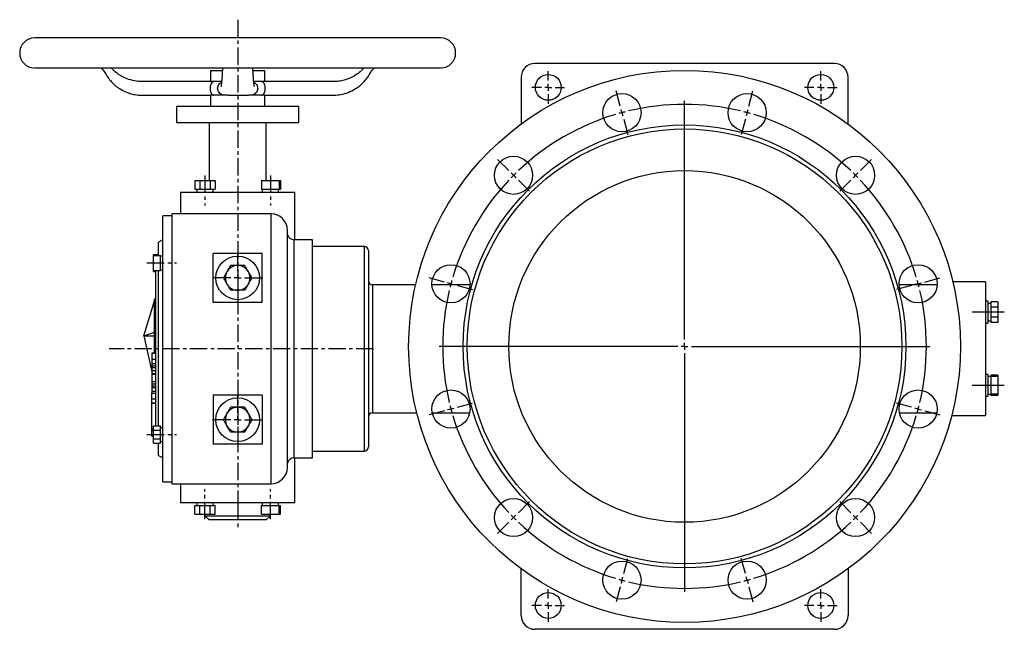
# Model space of a CAD drawing. Extents: x 352 to 1666, y -608 to 467.
# Tile 2 of 4: x 352 to 1074, y 20 to 467. Entities that reach past the tile are written whole.
import ezdxf

# ---------------------------------------------------------------- set-up
doc = ezdxf.new("R2010")
doc.units = 0
doc.linetypes.add('CENTERX2', pattern=[20.32, 12.7, -2.54, 2.54, -2.54])
doc.layers.get('0').update_dxf_attribs({"linetype": 'CONTINUOUS'})
doc.layers.add('0_18', color=7, linetype='CONTINUOUS')

# ---------------------------------------------------------------- blocks, each defined once
blk = doc.blocks.new('SW_CENTERMARKSYMBOL_0')
at = {"layer": '0_18', "color": 0}
for p, q in [((0, 1), (0, 2.4)), ((-1, 0), (-2.4, 0)), ((0, 0), (-0.5, 0)), ((0, 0), (0, 0.5)), ((0, 0), (0, -0.5)), ((0, 0), (0.5, 0)), ((1, 0), (2.4, 0)), ((0, -1), (0, -2.4))]:
    blk.add_line(p, q, dxfattribs=at)
blk = doc.blocks.new('SW_CENTERMARKSYMBOL_1')
at = {"layer": '0_18', "color": 0}
for p, q in [((0, 1), (0, 2.4)), ((-1, 0), (-2.4, 0)), ((0, 0), (-0.5, 0)), ((0, 0), (0, 0.5)), ((0, 0), (0, -0.5)), ((0, 0), (0.5, 0)), ((1, 0), (2.4, 0)), ((0, -1), (0, -2.4))]:
    blk.add_line(p, q, dxfattribs=at)
blk = doc.blocks.new('SW_CENTERMARKSYMBOL_2')
at = {"layer": '0_18', "color": 0}
for p, q in [((0, 1), (0, 2.4)), ((-1, 0), (-2.4, 0)), ((0, 0), (-0.5, 0)), ((0, 0), (0, 0.5)), ((0, 0), (0, -0.5)), ((0, 0), (0.5, 0)), ((1, 0), (2.4, 0)), ((0, -1), (0, -2.4))]:
    blk.add_line(p, q, dxfattribs=at)
blk = doc.blocks.new('SW_CENTERMARKSYMBOL_3')
at = {"layer": '0_18', "color": 0}
for p, q in [((0, 1), (0, 2.4)), ((-1, 0), (-2.4, 0)), ((0, 0), (-0.5, 0)), ((0, 0), (0, 0.5)), ((0, 0), (0, -0.5)), ((0, 0), (0.5, 0)), ((1, 0), (2.4, 0)), ((0, -1), (0, -2.4))]:
    blk.add_line(p, q, dxfattribs=at)
blk = doc.blocks.new('SW_CENTERMARKSYMBOL_4')
at = {"layer": '0_18', "color": 0}
for p, q in [((-34.55, 10.15), (-35.14, 12.38)), ((-15.66, 10.15), (-15.06, 12.38)), ((-25.1, -24.1), (-25.1, 10.9)), ((-34.29, 9.19), (-34.42, 9.67)), ((-34.29, 9.19), (-34.16, 8.71)), ((-15.91, 9.19), (-16.04, 8.71)), ((-15.91, 9.19), (-15.78, 9.67)), ((-34.03, 8.22), (-33.44, 6)), ((-16.17, 8.22), (-16.77, 6)), ((-50.91, 0.71), (-52.54, 2.33)), ((0.71, 0.71), (2.33, 2.33)), ((-50.2, 0), (-50.56, 0.35)), ((-50.2, 0), (-49.85, -0.35)), ((0, 0), (-0.35, -0.35)), ((0, 0), (0.35, 0.35)), ((-49.5, -0.71), (-47.87, -2.33)), ((-0.71, -0.71), (-2.33, -2.33)), ((-60.36, -15.66), (-62.58, -15.06)), ((-59.39, -15.91), (-59.88, -15.78)), ((9.19, -15.91), (9.67, -15.78)), ((10.15, -15.66), (12.38, -15.06)), ((-59.39, -15.91), (-58.91, -16.04)), ((-58.43, -16.17), (-56.21, -16.77)), ((8.22, -16.17), (6, -16.77)), ((9.19, -15.91), (8.71, -16.04)), ((-26.1, -25.1), (-61.1, -25.1)), ((-25.1, -25.1), (-25.6, -25.1)), ((-25.1, -25.1), (-25.1, -24.6)), ((-25.1, -25.1), (-25.1, -25.6)), ((-25.1, -25.1), (-24.6, -25.1)), ((-24.1, -25.1), (10.9, -25.1)), ((-25.1, -26.1), (-25.1, -61.1)), ((-60.36, -34.55), (-62.58, -35.14)), ((-59.39, -34.29), (-59.88, -34.42)), ((-59.39, -34.29), (-58.91, -34.16)), ((-58.43, -34.03), (-56.21, -33.44)), ((8.22, -34.03), (6, -33.44)), ((9.19, -34.29), (8.71, -34.16)), ((9.19, -34.29), (9.67, -34.42)), ((10.15, -34.55), (12.38, -35.14)), ((-49.5, -49.5), (-47.87, -47.87)), ((-0.71, -49.5), (-2.33, -47.87)), ((-50.2, -50.2), (-50.56, -50.56)), ((-50.2, -50.2), (-49.85, -49.85)), ((0, -50.2), (-0.35, -49.85)), ((0, -50.2), (0.35, -50.56)), ((-50.91, -50.91), (-52.54, -52.54)), ((0.71, -50.91), (2.33, -52.54)), ((-34.03, -58.43), (-33.44, -56.21)), ((-16.17, -58.43), (-16.77, -56.21)), ((-34.29, -59.39), (-34.16, -58.91)), ((-15.91, -59.39), (-16.04, -58.91)), ((-34.55, -60.36), (-35.14, -62.58)), ((-34.29, -59.39), (-34.42, -59.88)), ((-15.91, -59.39), (-15.78, -59.88)), ((-15.66, -60.36), (-15.06, -62.58))]:
    blk.add_line(p, q, dxfattribs=at)
for start, end in [(76.614, 103.386), (106.614, 133.386), (105, 105.807), (104.193, 105), (75, 75.807), (74.193, 75), (46.614, 73.386), (135, 135.807), (134.193, 135), (45, 45.807), (44.193, 45), (136.614, 163.386), (16.614, 43.386), (164.193, 165), (15, 15.807), (166.614, 193.386), (165, 165.807), (14.193, 15), (346.614, 13.386), (194.193, 195), (195, 195.807), (344.193, 345), (345, 345.807), (196.614, 223.386), (316.614, 343.386), (224.193, 225), (225, 225.807), (314.193, 315), (315, 315.807), (226.614, 253.386), (286.614, 313.386), (254.193, 255), (285, 285.807), (255, 255.807), (256.614, 283.386), (284.193, 285)]:
    blk.add_arc((-25.1, -25.1), 35.5, start, end, dxfattribs=at)
blk = doc.blocks.new('SW_CENTERMARKSYMBOL_5')
at = {"layer": '0_18', "color": 0}
for p, q in [((0, 1), (0, 3.7)), ((-1, 0), (-3.7, 0)), ((0, 0), (-0.5, 0)), ((0, 0), (0, 0.5)), ((0, 0), (0, -0.5)), ((0, 0), (0.5, 0)), ((1, 0), (3.7, 0)), ((0, -1), (0, -3.7))]:
    blk.add_line(p, q, dxfattribs=at)
blk = doc.blocks.new('SW_CENTERMARKSYMBOL_6')
at = {"layer": '0_18', "color": 0}
for p, q in [((0, 1), (0, 3.7)), ((-1, 0), (-3.7, 0)), ((0, 0), (-0.5, 0)), ((0, 0), (0, 0.5)), ((0, 0), (0, -0.5)), ((0, 0), (0.5, 0)), ((1, 0), (3.7, 0)), ((0, -1), (0, -3.7))]:
    blk.add_line(p, q, dxfattribs=at)

msp = doc.modelspace()

# ---------------------------------------------------------------- linework, layer by layer
at = {"color": 7, "linetype": 'CONTINUOUS'}
for p, q in [((660.63, 454.01), (362.63, 454.01)), ((949.63, 435.26), (729.63, 435.26)), ((362.63, 432.01), (660.63, 432.01)), ((491.63, 430.01), (491.63, 422.01)), ((500.31, 430.01), (491.63, 430.01)), ((531.63, 430.01), (522.97, 430.01)), ((531.63, 422.01), (531.63, 430.01)), ((494.21, 422.01), (491.63, 422.01)), ((499.76, 422.01), (494.21, 422.01)), ((529.05, 422.01), (523.5, 422.01)), ((531.63, 422.01), (529.05, 422.01)), ((719.63, 425.26), (719.63, 390.87)), ((959.63, 390.87), (959.63, 425.26)), ((491.63, 412.01), (491.63, 404.01)), ((494.21, 412.01), (491.63, 412.01)), ((501.81, 412.01), (494.21, 412.01)), ((504.6, 412.01), (501.81, 412.01)), ((521.45, 412.01), (519.72, 412.01)), ((529.05, 412.01), (521.45, 412.01)), ((531.63, 412.01), (529.05, 412.01)), ((531.63, 404.01), (531.63, 412.01)), ((466.63, 404.01), (466.63, 392.01)), ((466.63, 404.01), (556.63, 404.01)), ((556.63, 392.01), (556.63, 404.01)), ((466.63, 392.01), (556.63, 392.01)), ((490.63, 392.01), (490.63, 349.41)), ((532.63, 349.41), (532.63, 392.01)), ((480.08, 349.41), (480.08, 343.01)), ((480.08, 349.41), (483.84, 349.41)), ((483.84, 349.41), (483.84, 343.01)), ((483.84, 349.41), (491.34, 349.41)), ((491.34, 349.41), (491.34, 343.01)), ((491.34, 349.41), (495.09, 349.41)), ((495.09, 349.41), (495.09, 343.01)), ((529.17, 349.41), (529.17, 343.01)), ((529.17, 349.41), (535.67, 349.41)), ((535.67, 349.41), (535.67, 343.01)), ((535.67, 349.41), (542.17, 349.41)), ((542.17, 349.41), (542.17, 343.01)), ((542.17, 349.41), (543.18, 349.41)), ((543.18, 349.41), (543.18, 343.01)), ((469.63, 341.01), (469.63, 325.01)), ((469.63, 341.01), (553.63, 341.01)), ((480.08, 343.01), (483.84, 343.01)), ((481.59, 343.01), (481.59, 341.01)), ((483.84, 343.01), (491.34, 343.01)), ((491.34, 343.01), (495.09, 343.01)), ((493.59, 341.01), (493.59, 343.01)), ((529.17, 343.01), (535.67, 343.01)), ((529.67, 343.01), (529.67, 341.01)), ((535.67, 343.01), (542.17, 343.01)), ((541.67, 341.01), (541.67, 343.01)), ((542.17, 343.01), (543.18, 343.01)), ((553.63, 306.01), (553.63, 341.01)), ((463.63, 323.51), (456.63, 323.51)), ((456.63, 226.01), (456.63, 323.51)), ((536.13, 325.01), (463.63, 325.01)), ((463.63, 226.01), (463.63, 325.01)), ((548.13, 139.01), (548.13, 313.01)), ((456.63, 306.01), (453.63, 304.27)), ((453.63, 294.44), (453.63, 304.27)), ((566.63, 306.01), (553.01, 306.01)), ((566.63, 226.01), (566.63, 306.01)), ((604.63, 301.01), (566.63, 301.01)), ((607.63, 298.01), (607.63, 154.01)), ((449.73, 295.29), (453.63, 295.29)), ((449.73, 294.44), (449.73, 295.29)), ((449.73, 288.94), (449.73, 294.44)), ((449.73, 294.44), (455.03, 294.44)), ((455.03, 288.94), (455.03, 294.44)), ((456.63, 293.94), (455.03, 293.94)), ((493.63, 260.01), (493.63, 296.01)), ((529.63, 296.01), (493.63, 296.01)), ((529.63, 260.01), (529.63, 296.01)), ((449.73, 288.94), (455.03, 288.94)), ((449.73, 283.44), (449.73, 288.94)), ((449.73, 283.44), (455.03, 283.44)), ((449.73, 282.59), (449.73, 283.44)), ((449.73, 282.59), (451.63, 282.59)), ((451.63, 226.01), (451.63, 283.44)), ((453.63, 226.01), (453.63, 283.44)), ((455.03, 283.44), (455.03, 288.94)), ((455.03, 283.94), (456.63, 283.94)), ((1060.63, 275.01), (1036.54, 275.01)), ((1060.63, 275.01), (1060.63, 177.01)), ((642.25, 273.01), (610.63, 273.01)), ((682.16, 273.01), (654.2, 273.01)), ((1025.07, 273.01), (997.1, 273.01)), ((442.63, 235.43), (450.63, 261.17)), ((451.63, 262.41), (450.63, 262.41)), ((450.63, 261.17), (450.63, 262.41)), ((450.63, 235.43), (450.63, 261.17)), ((1062.23, 260.88), (1060.63, 260.88)), ((1062.23, 260.88), (1062.23, 252.88)), ((1069.63, 260.38), (1064.33, 260.38)), ((1064.33, 260.38), (1064.33, 256.63)), ((1069.63, 260.38), (1069.63, 256.63)), ((529.63, 260.01), (493.63, 260.01)), ((1064.33, 259.32), (1062.23, 259.32)), ((1069.63, 256.63), (1064.33, 256.63)), ((1064.33, 256.63), (1064.33, 249.12)), ((1069.63, 256.63), (1069.63, 249.12)), ((1062.23, 252.88), (1062.23, 244.88)), ((1062.23, 246.44), (1064.33, 246.44)), ((1069.63, 249.12), (1064.33, 249.12)), ((1064.33, 249.12), (1064.33, 245.37)), ((1069.63, 249.12), (1069.63, 245.37)), ((1060.63, 244.88), (1062.23, 244.88)), ((1069.63, 245.37), (1064.33, 245.37)), ((442.63, 235.43), (450.63, 238.24)), ((442.63, 235.43), (448.63, 209.06)), ((442.63, 235.43), (450.63, 235.43)), ((450.63, 222.84), (450.63, 235.43)), ((451.63, 169.43), (451.63, 226.01)), ((453.63, 169.43), (453.63, 226.01)), ((456.63, 128.51), (456.63, 226.01)), ((463.63, 127.01), (463.63, 226.01)), ((566.63, 146.01), (566.63, 226.01)), ((451.63, 222.84), (448.63, 222.84)), ((448.63, 222.77), (451.63, 222.77)), ((448.63, 218.37), (451.63, 218.37)), ((448.63, 215.19), (451.63, 215.19)), ((448.63, 215.05), (448.63, 213.57)), ((448.63, 213.57), (448.63, 212.24)), ((448.63, 213.57), (451.63, 213.57)), ((448.63, 212.24), (451.63, 212.24)), ((448.63, 210.01), (451.63, 210.01)), ((448.63, 207.78), (451.63, 207.78)), ((448.63, 207.44), (451.63, 207.44)), ((1062.23, 207.14), (1060.63, 207.14)), ((1062.23, 207.14), (1062.23, 191.14)), ((1064.33, 205.58), (1062.23, 205.58)), ((1069.63, 206.64), (1064.33, 206.64)), ((1064.33, 206.64), (1064.33, 205.64)), ((1069.63, 205.64), (1064.33, 205.64)), ((1064.33, 205.64), (1064.33, 199.14)), ((1069.63, 206.64), (1069.63, 205.64)), ((1069.63, 205.64), (1069.63, 199.14)), ((448.63, 202.11), (451.63, 202.11)), ((448.63, 200.29), (451.63, 200.29)), ((448.63, 200.12), (448.63, 198.77)), ((448.63, 198.77), (451.63, 198.77)), ((448.63, 198.77), (448.63, 197.55)), ((448.63, 197.55), (451.63, 197.55)), ((1069.63, 199.14), (1064.33, 199.14)), ((1064.33, 199.14), (1064.33, 192.64)), ((1069.63, 199.14), (1069.63, 192.64)), ((448.63, 194.92), (451.63, 194.92)), ((448.63, 193.55), (451.63, 193.55)), ((448.63, 189.24), (448.63, 193.41)), ((448.63, 189.24), (451.63, 189.24)), ((448.63, 186.41), (448.63, 189.24)), ((493.63, 192.01), (493.63, 156.01)), ((529.63, 192.01), (493.63, 192.01)), ((529.63, 192.01), (529.63, 156.01)), ((1060.63, 191.14), (1062.23, 191.14)), ((1062.23, 192.7), (1064.33, 192.7)), ((1069.63, 192.64), (1064.33, 192.64)), ((1064.33, 192.64), (1064.33, 191.63)), ((1069.63, 191.63), (1064.33, 191.63)), ((1069.63, 192.64), (1069.63, 191.63)), ((448.63, 186.41), (451.63, 186.41)), ((448.63, 167.64), (448.63, 186.12)), ((448.63, 186.12), (451.63, 186.12)), ((610.63, 179.01), (643.09, 179.01)), ((654.46, 179.01), (681.89, 179.01)), ((997.37, 179.01), (1024.8, 179.01)), ((1035.67, 177.01), (1060.63, 177.01)), ((448.63, 167.64), (449.73, 167.64)), ((448.63, 166.11), (448.63, 167.64)), ((449.73, 169.43), (455.03, 169.43)), ((449.73, 166.25), (449.73, 169.43)), ((449.73, 166.25), (455.03, 166.25)), ((449.73, 159.9), (449.73, 166.25)), ((455.03, 166.25), (455.03, 169.43)), ((456.63, 168.07), (455.03, 168.07)), ((455.03, 159.9), (455.03, 166.25)), ((448.63, 166.11), (449.73, 166.11)), ((448.63, 162.01), (448.63, 166.11)), ((448.63, 162.01), (449.73, 162.01)), ((449.73, 156.72), (449.73, 159.9)), ((449.73, 159.9), (455.03, 159.9)), ((455.03, 156.72), (455.03, 159.9)), ((449.73, 156.72), (455.03, 156.72)), ((453.63, 147.74), (453.63, 156.72)), ((455.03, 158.07), (456.63, 158.07)), ((529.63, 156.01), (493.63, 156.01)), ((453.63, 147.74), (456.63, 146.01)), ((553.01, 146.01), (566.63, 146.01)), ((553.63, 113.01), (553.63, 146.01)), ((566.63, 151.01), (604.63, 151.01)), ((456.63, 128.51), (463.63, 128.51)), ((463.63, 127.01), (536.13, 127.01)), ((469.63, 127.01), (469.63, 113.01)), ((511.63, 113.01), (469.63, 113.01)), ((480.08, 104.61), (480.08, 111.01)), ((480.08, 111.01), (483.84, 111.01)), ((481.59, 113.01), (481.59, 111.01)), ((483.84, 104.61), (483.84, 111.01)), ((483.84, 111.01), (491.34, 111.01)), ((491.34, 104.61), (491.34, 111.01)), ((491.34, 111.01), (495.09, 111.01)), ((493.59, 111.01), (493.59, 113.01)), ((495.09, 104.61), (495.09, 111.01)), ((553.63, 113.01), (511.63, 113.01)), ((529.17, 104.61), (529.17, 111.01)), ((529.17, 111.01), (535.67, 111.01)), ((529.67, 113.01), (529.67, 111.01)), ((535.67, 104.61), (535.67, 111.01)), ((535.67, 111.01), (542.17, 111.01)), ((541.67, 111.01), (541.67, 113.01)), ((542.17, 104.61), (542.17, 111.01)), ((542.17, 111.01), (543.18, 111.01)), ((543.18, 104.61), (543.18, 111.01)), ((480.08, 104.61), (483.84, 104.61)), ((483.84, 104.61), (491.34, 104.61)), ((487.63, 104.61), (487.63, 103.51)), ((487.63, 103.51), (490.63, 100.51)), ((487.63, 103.51), (511.63, 103.51)), ((491.34, 104.61), (495.09, 104.61)), ((511.63, 103.51), (535.63, 103.51)), ((529.17, 104.61), (535.67, 104.61)), ((532.63, 100.51), (535.63, 103.51)), ((535.63, 103.51), (535.63, 104.61)), ((535.67, 104.61), (542.17, 104.61)), ((542.17, 104.61), (543.18, 104.61)), ((511.63, 100.51), (490.63, 100.51)), ((532.63, 100.51), (511.63, 100.51)), ((719.63, 30.26), (719.63, 64.64)), ((959.63, 64.64), (959.63, 30.26)), ((949.63, 20.26), (729.63, 20.26))]:
    msp.add_line(p, q, dxfattribs=at)
at = {"color": 8, "linetype": 'CONTINUOUS'}
for p, q in [((536.13, 127.01), (536.13, 325.01)), ((553.01, 226.01), (553.01, 306.01)), ((604.63, 151.01), (604.63, 301.01)), ((610.63, 273.01), (610.63, 179.01)), ((553.01, 146.01), (553.01, 226.01))]:
    msp.add_line(p, q, dxfattribs=at)
at = {"color": 7, "linetype": 'CONTINUOUS'}
for centre, radius in [((839.63, 227.76), 202.5), ((739.63, 417.76), 9.5), ((939.63, 417.76), 9.5), ((793.69, 399.21), 14), ((885.57, 399.21), 14), ((839.63, 227.76), 162.5), ((839.63, 227.76), 159.5), ((714.12, 353.27), 14), ((965.14, 353.27), 14), ((839.63, 227.76), 129), ((511.63, 278.01), 16), ((668.18, 273.7), 14), ((1011.08, 273.7), 14), ((668.18, 181.82), 14), ((1011.08, 181.82), 14), ((511.63, 174.01), 16), ((714.12, 102.25), 14), ((965.14, 102.25), 14), ((793.69, 56.31), 14), ((885.57, 56.31), 14), ((739.63, 37.76), 9.5), ((939.63, 37.76), 9.5)]:
    msp.add_circle(centre, radius, dxfattribs=at)
for centre, radius, start, end in [((362.63, 443.01), 11, 90, 270), ((660.63, 443.01), 11, 270, 90), ((729.63, 425.26), 10, 90, 180), ((949.63, 425.26), 10, 0, 90), ((536.13, 313.01), 12, 0, 90), ((553.01, 311.01), 5, 192.47546, 270), ((604.63, 298.01), 3, 0, 90), ((511.63, 278.01), 9.09, 150, 210), ((511.63, 278.01), 9.09, 90, 150), ((511.63, 278.01), 9.09, 30, 90), ((511.63, 278.01), 9.09, 330, 30), ((610.63, 276.01), 3, 180, 270), ((511.63, 278.01), 9.09, 210, 270), ((511.63, 278.01), 9.09, 270, 330), ((511.63, 174.01), 9.09, 90, 150), ((511.63, 174.01), 9.09, 30, 90), ((511.63, 174.01), 9.09, 150, 210), ((511.63, 174.01), 9.09, 330, 30), ((610.63, 176.01), 3, 90, 180), ((511.63, 174.01), 9.09, 210, 270), ((511.63, 174.01), 9.09, 270, 330), ((604.63, 154.01), 3, 270, 0), ((553.01, 141.01), 5, 90, 167.52454), ((536.13, 139.01), 12, 270, 0), ((729.63, 30.26), 10, 180, 270), ((949.63, 30.26), 10, 270, 0)]:
    msp.add_arc(centre, radius, start, end, dxfattribs=at)
for points, knots in [([(411.34, 432.01), (411.9, 431.46), (413.37, 430.02), (414.97, 427.05), (417.13, 423.87), (419.65, 421.05), (422.53, 418.49), (425.91, 416.17), (429.63, 414.32), (433.57, 412.99), (437.59, 412.16), (442.02, 411.96), (448.52, 412.04), (457.4, 412), (468.9, 412.01), (480.46, 412.01), (488.17, 412.01), (491.67, 412.01)], [0, 0, 0, 0, 0.026252, 0.069876, 0.113633, 0.157134, 0.198049, 0.24438, 0.29629, 0.339074, 0.385379, 0.435548, 0.489418, 0.606921, 0.737441, 0.88098, 1, 1, 1, 1]), ([(491.67, 422.01), (488.58, 422.01), (481.7, 422.01), (471.42, 422.01), (461.22, 422.01), (453.02, 422), (446.62, 422.02), (441.81, 421.95), (436.88, 422.22), (431.79, 423.43), (427.15, 425.45), (423.46, 427.81), (420.85, 429.88), (419.45, 431.41), (418.9, 432.01)], [0, 0, 0, 0, 0.122516, 0.273151, 0.408125, 0.527437, 0.598278, 0.662158, 0.718533, 0.793918, 0.868366, 0.917978, 0.967733, 1, 1, 1, 1]), ([(500.5, 432.01), (500.45, 431.12), (500.35, 429.06), (500.18, 426.25), (500, 423.61), (499.83, 421.53), (499.68, 419.99), (499.55, 419.03), (499.44, 418.44), (499.39, 418.46), (499.36, 418.47)], [0, 0, 0, 0, 0.107404, 0.250908, 0.390326, 0.523975, 0.652086, 0.775363, 0.892909, 1, 1, 1, 1]), ([(523.9, 418.39), (523.88, 418.41), (523.82, 418.46), (523.71, 419.02), (523.58, 420), (523.43, 421.53), (523.26, 423.61), (523.08, 426.25), (522.91, 429.06), (522.81, 431.12), (522.76, 432.01)], [0, 0, 0, 0, 0.108363, 0.225742, 0.348844, 0.476771, 0.61023, 0.749449, 0.892749, 1, 1, 1, 1]), ([(604.36, 432.01), (604.08, 431.68), (603.02, 430.45), (600.72, 428.51), (597.36, 426.17), (593.63, 424.32), (589.69, 422.99), (585.67, 422.16), (581.24, 421.96), (574.74, 422.04), (565.86, 422), (554.36, 422.01), (542.8, 422.01), (535.09, 422.01), (531.59, 422.01)], [0, 0, 0, 0, 0.016998, 0.064716, 0.11875, 0.17929, 0.229187, 0.283191, 0.341701, 0.404527, 0.541567, 0.693788, 0.861192, 1, 1, 1, 1]), ([(531.59, 412.01), (534.68, 412.01), (541.56, 412.01), (551.84, 412.01), (562.04, 412.01), (570.24, 412), (576.64, 412.02), (581.45, 411.95), (586.39, 412.22), (591.47, 413.43), (596.1, 415.46), (599.81, 417.81), (602.74, 420.19), (605.35, 422.94), (607.68, 426), (609.4, 429.35), (611.08, 431.15), (611.88, 432.01)], [0, 0, 0, 0, 0.105076, 0.23427, 0.350032, 0.452361, 0.513118, 0.567905, 0.616256, 0.680911, 0.744761, 0.787311, 0.829984, 0.872932, 0.916333, 0.960295, 1, 1, 1, 1]), ([(494.21, 422.01), (494.12, 422.01), (494.03, 422), (493.85, 421.97), (493.76, 421.95), (493.49, 421.87), (493.32, 421.78), (492.82, 421.44), (492.52, 421.11), (491.99, 420.21), (491.78, 419.67), (491.56, 418.73), (491.5, 418.39), (491.43, 417.71), (491.41, 417.37), (491.41, 416.84), (491.41, 416.67), (491.43, 416.32), (491.44, 416.15), (491.48, 415.81), (491.5, 415.64), (491.56, 415.32), (491.59, 415.15), (491.7, 414.68), (491.79, 414.39), (492, 413.84), (492.12, 413.59), (492.38, 413.14), (492.52, 412.94), (492.82, 412.6), (492.98, 412.46), (493.31, 412.23), (493.49, 412.15), (493.76, 412.06), (493.85, 412.04), (493.98, 412.02), (494.03, 412.02), (494.12, 412.01), (494.16, 412.01), (494.21, 412.01)], [0, 0, 0, 0, 0.03125, 0.03125, 0.0625, 0.0625, 0.125, 0.125, 0.25, 0.25, 0.375, 0.375, 0.4375, 0.4375, 0.5, 0.5, 0.53125, 0.53125, 0.5625, 0.5625, 0.59375, 0.59375, 0.625, 0.625, 0.6875, 0.6875, 0.75, 0.75, 0.8125, 0.8125, 0.875, 0.875, 0.9375, 0.9375, 0.96875, 0.96875, 0.984375, 0.984375, 1, 1, 1, 1]), ([(501.81, 412.01), (501.81, 412.01), (501.29, 412.01), (500.15, 412.2), (498.59, 413.09), (497.57, 414.39), (497.03, 415.76), (496.86, 417.12), (497.12, 418.65), (497.83, 420), (498.76, 421.02), (499.51, 421.36), (499.82, 421.51)], [0, 0, 0, 0, 0.001086, 0.128211, 0.277874, 0.414302, 0.484705, 0.591418, 0.698146, 0.805353, 0.91865, 1, 1, 1, 1]), ([(523.44, 421.52), (523.92, 421.26), (524.91, 420.72), (525.78, 419.44), (526.26, 418.1), (526.4, 416.76), (526.1, 415.25), (525.37, 413.9), (524.25, 412.82), (522.91, 412.16), (521.94, 412.01), (521.48, 412.01), (521.47, 412.01), (521.47, 412.01), (521.46, 412.01), (521.46, 412.01), (521.45, 412.01), (521.45, 412.01)], [0, 0, 0, 0, 0.128259, 0.262582, 0.326031, 0.432738, 0.539448, 0.646817, 0.760649, 0.885443, 0.995054, 0.998453, 0.99846, 0.998485, 0.998592, 0.998916, 1, 1, 1, 1]), ([(529.05, 412.01), (529.14, 412.01), (529.24, 412.01), (529.41, 412.04), (529.5, 412.06), (529.77, 412.15), (529.94, 412.23), (530.28, 412.46), (530.43, 412.6), (530.66, 412.85), (530.73, 412.94), (530.87, 413.14), (530.94, 413.24), (531.14, 413.58), (531.25, 413.83), (531.41, 414.23), (531.46, 414.37), (531.55, 414.67), (531.59, 414.82), (531.7, 415.29), (531.76, 415.62), (531.83, 416.3), (531.85, 416.65), (531.85, 417.17), (531.85, 417.35), (531.83, 417.69), (531.82, 417.87), (531.76, 418.37), (531.7, 418.71), (531.56, 419.33), (531.47, 419.63), (531.26, 420.18), (531.14, 420.43), (530.88, 420.87), (530.74, 421.07), (530.44, 421.41), (530.28, 421.55), (529.94, 421.78), (529.77, 421.87), (529.5, 421.95), (529.41, 421.97), (529.23, 422), (529.14, 422.01), (529.05, 422.01)], [0, 0, 0, 0, 0.03125, 0.03125, 0.0625, 0.0625, 0.125, 0.125, 0.1875, 0.1875, 0.21875, 0.21875, 0.25, 0.25, 0.3125, 0.3125, 0.34375, 0.34375, 0.375, 0.375, 0.4375, 0.4375, 0.5, 0.5, 0.53125, 0.53125, 0.5625, 0.5625, 0.625, 0.625, 0.6875, 0.6875, 0.75, 0.75, 0.8125, 0.8125, 0.875, 0.875, 0.9375, 0.9375, 0.96875, 0.96875, 1, 1, 1, 1]), ([(504.64, 412.01), (504.81, 412.01), (505.2, 412.01), (505.99, 412.01), (506.92, 412.01), (507.85, 412.01), (508.7, 412.01), (509.5, 412.01), (510.17, 412.01), (510.65, 412.01), (511.13, 412.01), (511.81, 412.01), (512.69, 412.01), (513.78, 412.01), (515.16, 412.01), (516.78, 412.01), (518.37, 412.01), (519.25, 412.01), (519.66, 412.01)], [0, 0, 0, 0, 0.090122, 0.21295, 0.310764, 0.368432, 0.413639, 0.448251, 0.462817, 0.47651, 0.490279, 0.50504, 0.541547, 0.590914, 0.654152, 0.760319, 0.891084, 1, 1, 1, 1]), ([(503.76, 282.55), (503.53, 282.17), (503.31, 281.78), (502.87, 281.01), (502.65, 280.63), (501.99, 279.5), (501.56, 278.75), (501.13, 278.01)], [0, 0, 0, 0, 0.25, 0.25, 0.5, 0.5, 1, 1, 1, 1]), ([(506.38, 287.1), (505.95, 286.36), (505.09, 284.87), (504.2, 283.33), (503.76, 282.55)], [0, 0, 0, 0, 0.49546, 1, 1, 1, 1]), ([(511.63, 287.1), (511.19, 287.1), (510.74, 287.1), (509.85, 287.1), (509.4, 287.1), (508.09, 287.1), (507.23, 287.1), (506.38, 287.1)], [0, 0, 0, 0, 0.25, 0.25, 0.5, 0.5, 1, 1, 1, 1]), ([(516.88, 287.1), (516.03, 287.1), (515.15, 287.1), (513.4, 287.1), (512.52, 287.1), (511.63, 287.1)], [0, 0, 0, 0, 0.5, 0.5, 1, 1, 1, 1]), ([(519.51, 282.55), (519.44, 282.66), (518.97, 283.48), (518.08, 285.02), (517.28, 286.4), (516.88, 287.1)], [0, 0, 0, 0, 0.070089, 0.530784, 1, 1, 1, 1]), ([(522.13, 278.01), (521.7, 278.75), (520.84, 280.24), (519.95, 281.78), (519.51, 282.55)], [0, 0, 0, 0, 0.495457, 1, 1, 1, 1]), ([(501.13, 278.01), (501.56, 277.26), (501.99, 276.51), (502.87, 275), (503.31, 274.23), (503.76, 273.46)], [0, 0, 0, 0, 0.5, 0.5, 1, 1, 1, 1]), ([(519.51, 273.46), (519.57, 273.57), (520.04, 274.38), (520.93, 275.92), (521.73, 277.31), (522.13, 278.01)], [0, 0, 0, 0, 0.070091, 0.530785, 1, 1, 1, 1]), ([(503.76, 273.46), (503.82, 273.35), (504.29, 272.54), (505.18, 271), (505.98, 269.61), (506.38, 268.91)], [0, 0, 0, 0, 0.070091, 0.530785, 1, 1, 1, 1]), ([(511.63, 268.91), (511.19, 268.91), (510.74, 268.91), (509.85, 268.91), (509.4, 268.91), (508.09, 268.91), (507.23, 268.91), (506.38, 268.91)], [0, 0, 0, 0, 0.25, 0.25, 0.5, 0.5, 1, 1, 1, 1]), ([(516.88, 268.91), (516.03, 268.91), (515.15, 268.91), (513.4, 268.91), (512.52, 268.91), (511.63, 268.91)], [0, 0, 0, 0, 0.5, 0.5, 1, 1, 1, 1]), ([(516.88, 268.91), (517.31, 269.65), (518.17, 271.14), (519.06, 272.68), (519.51, 273.46)], [0, 0, 0, 0, 0.495459, 1, 1, 1, 1]), ([(448.63, 222.77), (448.63, 222.74), (448.63, 222.69), (448.63, 222.57), (448.63, 222.42), (448.63, 222.24), (448.63, 222.02), (448.63, 221.78), (448.63, 221.5), (448.63, 221.2), (448.63, 220.87), (448.63, 220.54), (448.63, 220.19), (448.63, 219.85), (448.63, 219.49), (448.63, 219.12), (448.63, 218.75), (448.63, 218.5), (448.63, 218.37)], [0, 0, 0, 0, 0.071928, 0.140591, 0.206377, 0.27057, 0.333646, 0.395944, 0.458198, 0.521408, 0.584015, 0.645056, 0.704178, 0.762648, 0.820832, 0.879461, 0.938717, 1, 1, 1, 1]), ([(448.63, 218.37), (448.63, 217.81), (448.63, 216.68), (448.63, 215.62), (448.63, 215.18), (448.63, 215.23), (448.63, 215.24)], [0, 0, 0, 0, 0.322196, 0.644942, 0.899136, 1, 1, 1, 1]), ([(448.63, 212.24), (448.63, 212.14), (448.63, 211.82), (448.63, 211.04), (448.63, 210.4), (448.63, 210.01)], [0, 0, 0, 0, 0.160151, 0.487117, 1, 1, 1, 1]), ([(448.63, 210.01), (448.63, 209.51), (448.63, 208.52), (448.63, 207.81), (448.63, 207.83), (448.63, 207.83)], [0, 0, 0, 0, 0.405005, 0.810354, 1, 1, 1, 1]), ([(448.63, 207.96), (448.63, 207.97), (448.63, 207.99), (448.63, 207.65), (448.63, 207.44)], [0, 0, 0, 0, 0.371159, 1, 1, 1, 1]), ([(448.63, 207.44), (448.63, 207.37), (448.63, 207.22), (448.63, 206.97), (448.63, 206.7), (448.63, 206.42), (448.63, 206.11), (448.63, 205.79), (448.63, 205.45), (448.63, 205.09), (448.63, 204.72), (448.63, 204.35), (448.63, 203.98), (448.63, 203.6), (448.63, 203.23), (448.63, 202.85), (448.63, 202.48), (448.63, 202.24), (448.63, 202.11)], [0, 0, 0, 0, 0.073242, 0.142572, 0.208944, 0.272691, 0.334708, 0.395402, 0.455511, 0.515942, 0.576074, 0.634895, 0.693564, 0.751869, 0.811221, 0.872249, 0.934743, 1, 1, 1, 1]), ([(448.63, 202.11), (448.63, 201.66), (448.63, 200.74), (448.63, 200.2), (448.63, 200.3), (448.63, 200.31)], [0, 0, 0, 0, 0.488245, 0.974347, 1, 1, 1, 1]), ([(448.63, 197.38), (448.63, 197.37), (448.63, 197.05), (448.63, 196.17), (448.63, 195.39), (448.63, 194.92)], [0, 0, 0, 0, 0.013238, 0.398134, 1, 1, 1, 1]), ([(448.63, 194.92), (448.63, 194.61), (448.63, 193.99), (448.63, 193.54), (448.63, 193.58), (448.63, 193.59)], [0, 0, 0, 0, 0.425466, 0.847399, 1, 1, 1, 1]), ([(503.76, 178.55), (503.82, 178.66), (504.29, 179.48), (505.18, 181.02), (505.98, 182.4), (506.38, 183.1)], [0, 0, 0, 0, 0.070091, 0.530785, 1, 1, 1, 1]), ([(511.63, 183.1), (511.19, 183.1), (510.74, 183.1), (509.85, 183.1), (509.4, 183.1), (508.09, 183.1), (507.23, 183.1), (506.38, 183.1)], [0, 0, 0, 0, 0.25, 0.25, 0.5, 0.5, 1, 1, 1, 1]), ([(516.88, 183.1), (516.03, 183.1), (515.15, 183.1), (513.4, 183.1), (512.52, 183.1), (511.63, 183.1)], [0, 0, 0, 0, 0.5, 0.5, 1, 1, 1, 1]), ([(516.88, 183.1), (517.31, 182.36), (518.17, 180.87), (519.06, 179.33), (519.51, 178.55)], [0, 0, 0, 0, 0.495458, 1, 1, 1, 1]), ([(501.13, 174.01), (501.56, 174.75), (501.99, 175.5), (502.87, 177.01), (503.31, 177.78), (503.76, 178.55)], [0, 0, 0, 0, 0.5, 0.5, 1, 1, 1, 1]), ([(503.76, 169.46), (503.53, 169.85), (503.31, 170.23), (502.87, 171), (502.65, 171.38), (501.99, 172.52), (501.56, 173.26), (501.13, 174.01)], [0, 0, 0, 0, 0.25, 0.25, 0.5, 0.5, 1, 1, 1, 1]), ([(519.51, 178.55), (519.57, 178.45), (520.04, 177.63), (520.93, 176.09), (521.73, 174.71), (522.13, 174.01)], [0, 0, 0, 0, 0.070091, 0.530785, 1, 1, 1, 1]), ([(522.13, 174.01), (521.7, 173.27), (520.84, 171.78), (519.95, 170.24), (519.51, 169.46)], [0, 0, 0, 0, 0.495457, 1, 1, 1, 1]), ([(506.38, 164.91), (505.95, 165.65), (505.09, 167.14), (504.2, 168.68), (503.76, 169.46)], [0, 0, 0, 0, 0.49546, 1, 1, 1, 1]), ([(519.51, 169.46), (519.44, 169.35), (518.97, 168.54), (518.08, 167), (517.28, 165.61), (516.88, 164.91)], [0, 0, 0, 0, 0.070089, 0.530784, 1, 1, 1, 1]), ([(511.63, 164.91), (511.19, 164.91), (510.74, 164.91), (509.85, 164.91), (509.4, 164.91), (508.09, 164.91), (507.23, 164.91), (506.38, 164.91)], [0, 0, 0, 0, 0.25, 0.25, 0.5, 0.5, 1, 1, 1, 1]), ([(516.88, 164.91), (516.03, 164.91), (515.15, 164.91), (513.4, 164.91), (512.52, 164.91), (511.63, 164.91)], [0, 0, 0, 0, 0.5, 0.5, 1, 1, 1, 1])]:
    msp.add_open_spline(points, degree=3, knots=knots, dxfattribs=at)
at = {"layer": '0_18', "linetype": 'CENTERX2'}
for p, q in [((511.63, 467.4), (511.63, 113.01)), ((487.59, 353.01), (487.59, 331.01)), ((535.67, 353.01), (535.67, 331.01)), ((445.03, 288.94), (466.63, 288.94)), ((1062.23, 252.88), (1050.63, 252.88)), ((1074.33, 252.88), (1062.23, 252.88)), ((611.22, 226.01), (417.24, 226.01)), ((1062.23, 199.14), (1050.63, 199.14)), ((1074.33, 199.14), (1062.23, 199.14)), ((445.03, 163.07), (466.63, 163.07)), ((487.59, 101.01), (487.59, 123.01)), ((535.67, 101.01), (535.67, 123.01)), ((511.63, 113.01), (511.63, 93.51))]:
    msp.add_line(p, q, dxfattribs=at)

# ---------------------------------------------------------------- block references
at = {"layer": '0_18', "xscale": 5, "yscale": 5, "zscale": 5}
for name, p in [('SW_CENTERMARKSYMBOL_0', (739.63, 417.76)), ('SW_CENTERMARKSYMBOL_1', (939.63, 417.76)), ('SW_CENTERMARKSYMBOL_4', (965.14, 353.27)), ('SW_CENTERMARKSYMBOL_5', (511.63, 278.01)), ('SW_CENTERMARKSYMBOL_6', (511.63, 174.01)), ('SW_CENTERMARKSYMBOL_2', (739.63, 37.76)), ('SW_CENTERMARKSYMBOL_3', (939.63, 37.76))]:
    msp.add_blockref(name, p, dxfattribs=at)

doc.saveas('drawing.dxf')
